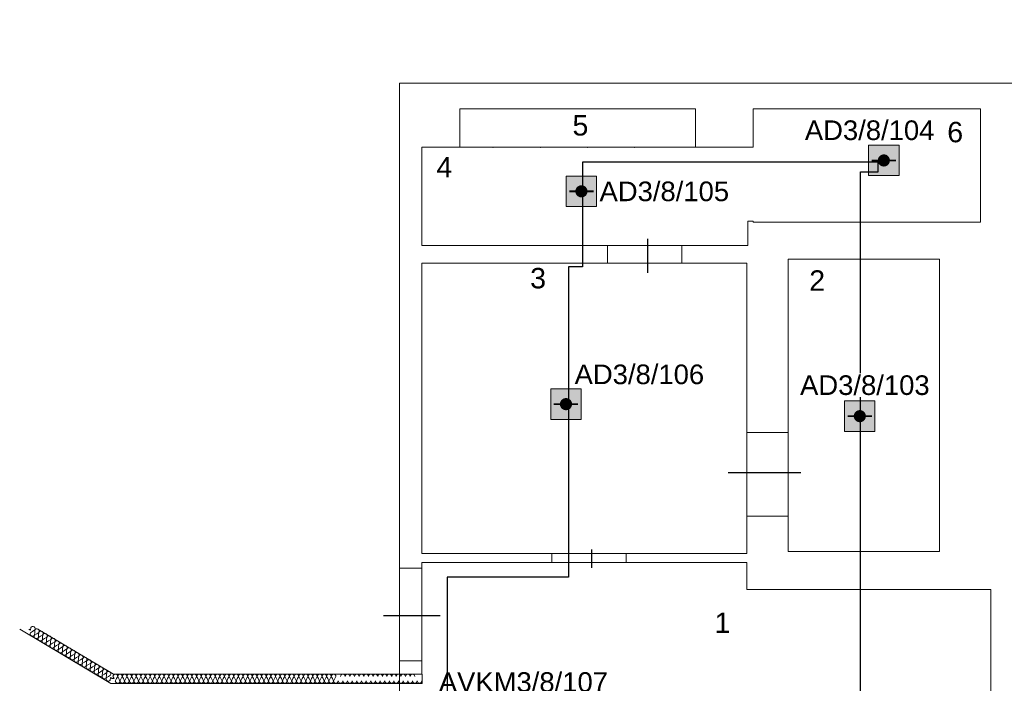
# Model space of a CAD drawing. Header units: millimetres. Extents: x -197461 to 862495, y -970068 to 63888.
# Tile 147 of 253: x -163026 to -152421, y -124535 to -117383. Entities that reach past the tile are written whole.
import ezdxf
from ezdxf import colors
from ezdxf.entities.mleader import LeaderData, LeaderLine
from ezdxf.math import Vec2, Vec3

# ---------------------------------------------------------------- set-up
doc = ezdxf.new("R2010")
doc.units = ezdxf.units.MM
doc.layers.get('0').update_dxf_attribs({"linetype": 'CONTINUOUS'})
doc.layers.add('1_eksplikacija', color=8, linetype='CONTINUOUS', lineweight=15)
doc.layers.add('1_ESOSAS_SIENAS', color=7, linetype='CONTINUOUS', lineweight=30)
doc.layers.add('PDF_Hatch', color=7, linetype='CONTINUOUS')
doc.layers.add('UAS', color=240, linetype='CONTINUOUS')
doc.styles.add('ARIAL', font='arialbd.ttf')
doc.styles.add('PBL', font='arial.ttf')

# ---------------------------------------------------------------- blocks, each defined once
blk = doc.blocks.new('AD-proj')
at = {"lineweight": 5}
blk.add_lwpolyline([(-250, -250), (250, -250), (250, 250), (-250, 250)], close=True, dxfattribs=at)
at = {"const_width": 30}
blk.add_lwpolyline([(-200, 0), (200, 0)], dxfattribs=at)
at = {"const_width": 100}
blk.add_lwpolyline([(-50, 0, 1), (50, 0, 1)], format="xyb", close=True, dxfattribs=at)

msp = doc.modelspace()

# ---------------------------------------------------------------- hatches: boundary and pattern name
at = {"layer": 'UAS', "lineweight": 50, "true_color": 0xffffff}
h = msp.add_hatch(color=7, dxfattribs=at)
h.dxf.hatch_style = 1
h.paths.add_polyline_path([(-153750.72276, -118899.84652), (-153685.25182, -118899.84652, 1)], flags=16)
h.paths.add_polyline_path([(-153554.30994, -119063.52387), (-153554.30994, -118736.16917), (-153881.66464, -118736.16917), (-153881.66464, -119063.52387)])
h = msp.add_hatch(color=7, dxfattribs=at)
h.dxf.hatch_style = 1
h.paths.add_polyline_path([(-157007.91499, -119232.74726), (-156942.44405, -119232.74726, 1)], flags=16)
h.paths.add_polyline_path([(-156811.50217, -119396.4246), (-156811.50217, -119069.06991), (-157138.85687, -119069.06991), (-157138.85687, -119396.4246)])
h = msp.add_hatch(color=7, dxfattribs=at)
h.dxf.hatch_style = 1
h.paths.add_polyline_path([(-157174.46609, -121526.06165), (-157108.99515, -121526.06165, 1)], flags=16)
h.paths.add_polyline_path([(-156978.05327, -121689.739), (-156978.05327, -121362.3843), (-157305.40796, -121362.3843), (-157305.40796, -121689.739)])
h = msp.add_hatch(color=7, dxfattribs=at)
h.dxf.hatch_style = 1
h.paths.add_polyline_path([(-154009.818, -121655.52126), (-153944.34706, -121655.52126, 1)], flags=16)
h.paths.add_polyline_path([(-153813.40518, -121819.19861), (-153813.40518, -121491.84392), (-154140.75987, -121491.84392), (-154140.75987, -121819.19861)])

# ---------------------------------------------------------------- linework, layer by layer
at = {"color": 18, "true_color": 0x000000}
for p, q in [((-156260.88659, -120109.37914), (-156260.88659, -119745.01833)), ((-155395.83154, -122262.77157), (-154612.41631, -122262.77157)), ((-156863.19655, -123288.46653), (-156863.19655, -123093.9379)), ((-159106.59651, -123804.79658), (-158496.26922, -123804.79658))]:
    msp.add_line(p, q, dxfattribs=at)
at = {"layer": '1_eksplikacija', "color": 251, "lineweight": 9, "true_color": 0x636466}
for p, q in [((-158285.55328, -118757.068), (-155745.55328, -118757.068)), ((-157419.55328, -118757.068), (-157469.55328, -118757.068)), ((-156911.55328, -118757.068), (-156961.55328, -118757.068)), ((-156403.55328, -118757.068), (-156453.55328, -118757.068)), ((-155745.55328, -118757.068), (-155795.55328, -118757.068))]:
    msp.add_line(p, q, dxfattribs=at)
for p in [(-157927.55328, -118757.068), (-157419.55328, -118757.068), (-156911.55328, -118757.068), (-156403.55328, -118757.068)]:
    msp.add_point(p, dxfattribs=at)
at = {"layer": '1_ESOSAS_SIENAS', "color": 251, "lineweight": 9, "true_color": 0x636466}
for p, q in [((-158934.59328, -118065.668), (-150635.13968, -118065.668)), ((-158934.59328, -118065.668), (-158934.59328, -133961.748)), ((-158285.55328, -118344.268), (-155745.55328, -118344.268)), ((-158285.55328, -118344.268), (-158285.55328, -118757.068)), ((-155745.55328, -118344.268), (-155745.55328, -118757.068)), ((-155124.59328, -118344.268), (-155124.59328, -118757.068)), ((-155124.59328, -118344.268), (-152676.38328, -118344.268)), ((-152676.38328, -118344.268), (-152676.38328, -119564.968)), ((-158694.67328, -118757.068), (-158694.67328, -119815.368)), ((-158694.67328, -118757.068), (-158285.55328, -118757.068)), ((-155745.55328, -118757.068), (-155184.53328, -118757.068)), ((-155184.53328, -118757.068), (-155124.59328, -118757.068)), ((-155184.53328, -119554.368), (-155184.53328, -119815.368)), ((-155184.53328, -119554.368), (-155124.59328, -119554.368)), ((-155124.59328, -119554.368), (-155124.59328, -119564.968)), ((-155124.59328, -119564.968), (-152676.38328, -119564.968)), ((-158694.67328, -119815.368), (-155894.12046, -119815.368)), ((-156694.45328, -120005.968), (-156694.45328, -119815.368)), ((-155893.68328, -119815.368), (-155184.53328, -119815.368)), ((-155893.68328, -120005.968), (-155893.68328, -119815.368)), ((-155876.85975, -120005.968), (-158694.67328, -120005.968)), ((-158694.67328, -120005.968), (-158694.67328, -123135.068)), ((-155195.15328, -120005.968), (-155893.68328, -120005.968)), ((-155195.15328, -120005.968), (-155195.15328, -122752.78365)), ((-154747.15328, -119963.468), (-154747.15328, -122848.53175)), ((-154747.15328, -119963.468), (-153117.35328, -119963.468)), ((-153117.35328, -119963.468), (-153117.35328, -123113.868)), ((-155195.15328, -121833.168), (-154747.15328, -121833.168)), ((-155195.15328, -122732.768), (-155195.15328, -123135.068)), ((-155195.15328, -122732.768), (-154747.15328, -122732.768)), ((-154747.15328, -122732.768), (-154747.15328, -123113.868)), ((-154747.15328, -123113.868), (-153117.35328, -123113.868)), ((-156484.80709, -123135.068), (-158694.67328, -123135.068)), ((-156482.61945, -123233.868), (-158694.67328, -123233.868)), ((-158694.67328, -123233.868), (-158694.67328, -124440)), ((-157294.17328, -123233.868), (-157294.17328, -123135.068)), ((-155195.15328, -123135.068), (-156493.40328, -123135.068)), ((-156493.40328, -123233.868), (-156493.40328, -123135.068)), ((-155195.15328, -123233.868), (-156493.40328, -123233.868)), ((-155195.15328, -123233.868), (-155195.15328, -123523.168)), ((-158934.59328, -123293.54884), (-158694.67328, -123293.54884)), ((-152566.95328, -123523.168), (-155195.15328, -123523.168)), ((-152566.95328, -124733.168), (-152566.95328, -123523.168)), ((-158934.59328, -124293.14696), (-158694.67328, -124293.14696))]:
    msp.add_line(p, q, dxfattribs=at)
at = {"layer": 'PDF_Hatch', "lineweight": 5}
for points in [[(-163025.97847, -123950.98414), (-162042.97277, -124535.19942), (-158690, -124535.19942), (-158690, -124434.86679), (-162015.03204, -124434.86679), (-162830.39336, -123950.98414)], [(-162928.18591, -123950.98414), (-162907.86538, -123962.41444), (-162906.59535, -123934.47371)], [(-162910.40545, -123990.35517), (-162886.27482, -123975.11477), (-162863.41422, -123959.87438), (-162864.68425, -123987.81511), (-162867.22432, -124015.75584), (-162843.09369, -124000.51544), (-162820.23309, -123985.27504), (-162822.77316, -124013.21577), (-162824.04319, -124041.1565), (-162801.18259, -124025.9161), (-162777.05196, -124010.6757), (-162779.59203, -124038.61643), (-162780.86206, -124066.55716), (-162758.00147, -124051.31677), (-162733.87083, -124036.07637), (-162736.4109, -124064.0171), (-162737.68093, -124091.95783), (-162714.82034, -124076.71743), (-162690.68971, -124061.47703), (-162693.22977, -124089.41776), (-162695.76984, -124117.35849), (-162671.63921, -124102.11809), (-162648.77861, -124088.14773), (-162650.04864, -124114.81843), (-162652.58871, -124142.75916), (-162628.45808, -124128.78879), (-162605.59748, -124113.54839), (-162606.86751, -124141.48912), (-162609.40758, -124169.42985), (-162585.27695, -124154.18946), (-162562.41635, -124138.94906), (-162563.68639, -124166.88979), (-162566.22645, -124194.83052), (-162543.36585, -124179.59012), (-162519.23522, -124164.34972), (-162521.77529, -124192.29045), (-162523.04532, -124220.23118), (-162500.18473, -124204.99078), (-162476.0541, -124189.75038), (-162478.59416, -124217.69112), (-162479.86419, -124245.63185), (-162457.0036, -124230.39145), (-162432.87297, -124215.15105), (-162435.41303, -124243.09178), (-162436.68307, -124271.03251), (-162413.82247, -124255.79211), (-162389.69184, -124240.55171), (-162392.2319, -124268.49244), (-162394.77197, -124296.43317), (-162370.64134, -124281.19278), (-162347.78074, -124265.95238), (-162349.05078, -124293.89311), (-162351.59084, -124321.83384), (-162327.46021, -124306.59344), (-162304.59961, -124291.35304), (-162305.86965, -124319.29377), (-162308.40971, -124347.2345), (-162284.27908, -124331.9941), (-162261.41848, -124318.02374), (-162262.68852, -124345.96447), (-162265.22858, -124373.9052), (-162242.36799, -124358.6648), (-162218.23736, -124343.4244), (-162220.77742, -124371.36513), (-162222.04746, -124399.30586), (-162199.18686, -124384.06546), (-162175.05623, -124368.82507), (-162177.59629, -124396.7658), (-162178.86633, -124424.70653), (-162156.00573, -124409.46613), (-162131.8751, -124394.22573), (-162134.41516, -124422.16646), (-162136.95523, -124450.10719), (-162112.8246, -124434.86679), (-162088.69397, -124419.62639), (-162091.23404, -124447.56712), (-162093.7741, -124475.50785), (-162069.64347, -124460.26746), (-162046.78287, -124445.02706)], [(-162050.59297, -124500.90852), (-162048.05291, -124472.96779), (-162029.00241, -124484.39809), (-162008.68188, -124484.39809), (-162021.38221, -124460.26746)], [(-161995.98155, -124509.79875), (-161983.28121, -124484.39809), (-161970.58088, -124460.26746), (-161957.88055, -124484.39809), (-161946.45025, -124509.79875), (-161933.74992, -124484.39809), (-161921.04959, -124460.26746), (-161908.34925, -124484.39809), (-161895.64892, -124509.79875), (-161882.94859, -124484.39809), (-161871.51829, -124460.26746), (-161858.81796, -124484.39809), (-161846.11763, -124509.79875), (-161833.4173, -124484.39809), (-161820.71696, -124460.26746), (-161808.01663, -124484.39809), (-161795.3163, -124509.79875), (-161783.886, -124484.39809), (-161771.18567, -124460.26746), (-161758.48534, -124484.39809), (-161745.78501, -124509.79875), (-161733.08467, -124484.39809), (-161720.38434, -124460.26746), (-161708.95404, -124484.39809), (-161696.25371, -124509.79875), (-161683.55338, -124484.39809), (-161670.85305, -124460.26746), (-161658.15271, -124484.39809), (-161645.45238, -124509.79875), (-161632.75205, -124484.39809), (-161621.32175, -124460.26746), (-161608.62142, -124484.39809), (-161595.92109, -124509.79875), (-161583.22076, -124484.39809), (-161570.52042, -124460.26746), (-161557.82009, -124484.39809), (-161546.38979, -124509.79875), (-161533.68946, -124484.39809), (-161520.98913, -124460.26746), (-161508.2888, -124484.39809), (-161495.58846, -124509.79875), (-161482.88813, -124484.39809), (-161471.45783, -124460.26746), (-161458.7575, -124484.39809), (-161446.05717, -124509.79875), (-161433.35684, -124484.39809), (-161420.65651, -124460.26746), (-161407.95617, -124484.39809), (-161395.25584, -124509.79875), (-161383.82554, -124484.39809), (-161371.12521, -124460.26746), (-161358.42488, -124484.39809), (-161345.72455, -124509.79875), (-161333.02422, -124484.39809), (-161320.32388, -124460.26746), (-161308.89358, -124484.39809), (-161296.19325, -124509.79875), (-161283.49292, -124484.39809), (-161270.79259, -124460.26746), (-161258.09226, -124484.39809), (-161245.39192, -124509.79875), (-161232.69159, -124484.39809), (-161221.26129, -124460.26746), (-161208.56096, -124484.39809), (-161195.86063, -124509.79875), (-161183.1603, -124484.39809), (-161170.45997, -124460.26746), (-161157.75963, -124484.39809), (-161146.32933, -124509.79875), (-161133.629, -124484.39809), (-161120.92867, -124460.26746), (-161108.22834, -124484.39809), (-161095.52801, -124509.79875), (-161082.82767, -124484.39809), (-161070.12734, -124460.26746), (-161058.69704, -124484.39809), (-161045.99671, -124509.79875), (-161033.29638, -124484.39809), (-161020.59605, -124460.26746), (-161007.89572, -124484.39809), (-160995.19538, -124509.79875), (-160983.76509, -124484.39809), (-160971.06475, -124460.26746), (-160958.36442, -124484.39809), (-160945.66409, -124509.79875), (-160932.96376, -124484.39809), (-160920.26343, -124460.26746), (-160907.56309, -124484.39809), (-160908.83313, -124484.39809), (-160896.13279, -124509.79875), (-160883.43246, -124484.39809), (-160870.73213, -124460.26746), (-160858.0318, -124484.39809), (-160845.33147, -124509.79875), (-160832.63113, -124484.39809), (-160821.20084, -124460.26746), (-160808.5005, -124484.39809), (-160795.80017, -124509.79875), (-160783.09984, -124484.39809), (-160770.39951, -124460.26746), (-160757.69918, -124484.39809), (-160746.26888, -124509.79875), (-160733.56854, -124484.39809), (-160720.86821, -124460.26746), (-160708.16788, -124484.39809), (-160695.46755, -124509.79875), (-160682.76722, -124484.39809), (-160670.06688, -124460.26746), (-160658.63659, -124484.39809), (-160645.93625, -124509.79875), (-160633.23592, -124484.39809), (-160620.53559, -124460.26746), (-160607.83526, -124484.39809), (-160595.13493, -124509.79875), (-160583.70463, -124484.39809), (-160571.0043, -124460.26746), (-160558.30396, -124484.39809), (-160545.60363, -124509.79875), (-160532.9033, -124484.39809), (-160520.20297, -124460.26746), (-160507.50264, -124484.39809), (-160496.07234, -124509.79875), (-160483.372, -124484.39809), (-160470.67167, -124460.26746), (-160457.97134, -124484.39809), (-160445.27101, -124509.79875), (-160432.57068, -124484.39809), (-160421.14038, -124460.26746), (-160408.44005, -124484.39809), (-160395.73971, -124509.79875), (-160383.03938, -124484.39809), (-160370.33905, -124460.26746), (-160357.63872, -124484.39809), (-160344.93839, -124509.79875), (-160333.50809, -124484.39809), (-160320.80775, -124460.26746), (-160308.10742, -124484.39809), (-160295.40709, -124509.79875), (-160282.70676, -124484.39809), (-160270.00643, -124460.26746), (-160258.57613, -124484.39809), (-160245.8758, -124509.79875), (-160233.17546, -124484.39809), (-160220.47513, -124460.26746), (-160207.7748, -124484.39809), (-160195.07447, -124509.79875), (-160183.64417, -124484.39809), (-160170.94384, -124460.26746), (-160158.24351, -124484.39809), (-160145.54317, -124509.79875), (-160132.84284, -124484.39809), (-160120.14251, -124460.26746), (-160107.44218, -124484.39809), (-160096.01188, -124509.79875), (-160083.31155, -124484.39809), (-160070.61121, -124460.26746), (-160057.91088, -124484.39809), (-160045.21055, -124509.79875), (-160032.51022, -124484.39809), (-160021.07992, -124460.26746), (-160008.37959, -124484.39809), (-159995.67926, -124509.79875), (-159982.97892, -124484.39809), (-159970.27859, -124460.26746), (-159957.57826, -124484.39809), (-159944.87793, -124509.79875), (-159933.44763, -124484.39809), (-159920.7473, -124460.26746), (-159908.04696, -124484.39809), (-159895.34663, -124509.79875), (-159882.6463, -124484.39809), (-159869.94597, -124460.26746), (-159858.51567, -124484.39809), (-159845.81534, -124509.79875), (-159833.11501, -124484.39809), (-159820.41467, -124460.26746), (-159807.71434, -124484.39809), (-159795.01401, -124509.79875), (-159782.31368, -124484.39809), (-159770.88338, -124460.26746), (-159758.18305, -124484.39809), (-159745.48272, -124509.79875), (-159732.78238, -124484.39809), (-159720.08205, -124460.26746), (-159707.38172, -124484.39809), (-159695.95142, -124509.79875), (-159683.25109, -124484.39809), (-159670.55076, -124460.26746), (-159657.85042, -124484.39809), (-159645.15009, -124509.79875), (-159632.44976, -124484.39809), (-159621.01946, -124460.26746)]]:
    msp.add_lwpolyline(points, dxfattribs=at)
for points in [[(-162647.17458, -124086.19487, 0.9999998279), (-162689.75367, -124060.88982, 0.9999998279), (-162732.9348, -124035.48916, 0.9999998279), (-162776.11593, -124010.08849, 0.9999998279), (-162819.29706, -123984.68783, 0.9999998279), (-162862.47819, -123959.28716, 0.9999998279), (-162905.65932, -123933.8865)], [(-162909.46941, -123989.76797, 0.9999998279), (-162866.28828, -124015.16863, 0.9999998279), (-162823.10715, -124040.56929, 0.9999998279), (-162779.92602, -124065.96996, 0.9999998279), (-162738.01493, -124091.37062, 0.9999998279), (-162694.8338, -124116.77129, 0.9999998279), (-162651.65267, -124142.17195, 0.9999998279), (-162609.07358, -124167.477)], [(-162304.26562, -124290.67021, 0.9999998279), (-162346.84471, -124265.36517, 0.9999998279), (-162390.02584, -124239.9645, 0.9999998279), (-162431.93693, -124214.56384, 0.9999998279), (-162475.11806, -124189.16317, 0.9999998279), (-162518.29919, -124163.76251, 0.9999998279), (-162561.48032, -124138.36185, 0.9999998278), (-162604.66145, -124112.96118, 0.9999998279), (-162647.84258, -124087.56052)], [(-162608.47154, -124168.84265, 0.9999998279), (-162565.29041, -124194.24331, 0.9999998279), (-162522.10928, -124219.64398, 0.9999998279), (-162478.92815, -124245.04464, 0.9999998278), (-162437.01706, -124270.4453, 0.9999998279), (-162393.83593, -124295.84597, 0.9999998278), (-162350.6548, -124321.24663, 0.9999998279), (-162307.47367, -124346.6473, 0.9999998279), (-162264.89458, -124371.95234)], [(-162046.44888, -124444.34423, 0.9999998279), (-162089.02797, -124419.03918, 0.9999998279), (-162130.93907, -124393.63852, 0.9999998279), (-162174.12019, -124368.23786, 0.9999998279), (-162217.30132, -124342.83719, 0.9999998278), (-162260.48245, -124317.43653, 0.9999998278), (-162303.66358, -124292.03586)], [(-162264.29254, -124373.31799, 0.9999998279), (-162221.11142, -124398.71866, 0.9999998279), (-162177.93029, -124424.11932, 0.9999998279), (-162136.01919, -124449.51998, 0.9999998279), (-162092.83806, -124474.92065, 0.9999998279), (-162050.25897, -124500.2257)], [(-161921.04959, -124459.63244, 0.9999985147), (-161970.58096, -124459.63244, 0.9999985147), (-162020.11225, -124459.63244)], [(-161820.71696, -124459.63244, 0.9999985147), (-161870.24833, -124459.63244, 0.9999985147), (-161919.77963, -124459.63244)], [(-161670.85305, -124459.63244, 0.9999985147), (-161720.38441, -124459.63244, 0.9999985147), (-161769.91571, -124459.63244, 0.9999985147), (-161819.447, -124459.63244)], [(-161520.98913, -124459.63244, 0.9999985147), (-161570.5205, -124459.63244, 0.9999985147), (-161620.05179, -124459.63244, 0.9999985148), (-161669.58309, -124459.63244)], [(-161420.65651, -124459.63244, 0.9999985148), (-161470.18787, -124459.63244, 0.9999985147), (-161519.71917, -124459.63244)], [(-161270.79259, -124459.63244, 0.9999985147), (-161320.32396, -124459.63244, 0.9999985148), (-161369.85525, -124459.63244, 0.9999985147), (-161419.38655, -124459.63244)], [(-161120.92867, -124459.63244, 0.9999985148), (-161170.46004, -124459.63244, 0.9999985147), (-161219.99133, -124459.63244, 0.9999985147), (-161269.52263, -124459.63244)], [(-161020.59605, -124459.63244, 0.9999985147), (-161070.12742, -124459.63244, 0.9999985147), (-161119.65871, -124459.63244)], [(-160870.73213, -124459.63244, 0.9999985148), (-160920.2635, -124459.63244, 0.9999985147), (-160969.79479, -124459.63244, 0.9999985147), (-161019.32609, -124459.63244)], [(-160720.86821, -124459.63244, 0.9999985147), (-160770.39958, -124459.63244, 0.9999985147), (-160819.93088, -124459.63244, 0.9999985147), (-160869.46217, -124459.63244)], [(-160620.53559, -124459.63244, 0.9999985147), (-160670.06696, -124459.63244, 0.9999985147), (-160719.59825, -124459.63244)], [(-160470.67167, -124459.63244, 0.9999985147), (-160520.20304, -124459.63244, 0.9999985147), (-160569.73434, -124459.63244, 0.9999985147), (-160619.26563, -124459.63244)], [(-160370.33905, -124459.63244, 0.9999985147), (-160419.87042, -124459.63244, 0.9999985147), (-160469.40171, -124459.63244)], [(-160220.47513, -124459.63244, 0.9999985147), (-160270.0065, -124459.63244, 0.9999985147), (-160319.5378, -124459.63244, 0.9999985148), (-160369.06909, -124459.63244)], [(-160070.61121, -124459.63244, 0.9999985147), (-160120.14258, -124459.63244, 0.9999985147), (-160169.67388, -124459.63244, 0.9999985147), (-160219.20517, -124459.63244)], [(-159970.27859, -124459.63244, 0.9999985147), (-160019.80996, -124459.63244, 0.9999985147), (-160069.34125, -124459.63244)], [(-159820.41467, -124459.63244, 0.9999985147), (-159869.94604, -124459.63244, 0.9999985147), (-159919.47734, -124459.63244, 0.9999985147), (-159969.00863, -124459.63244)], [(-159670.55076, -124459.63244, 0.9999985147), (-159720.08212, -124459.63244, 0.9999985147), (-159769.61342, -124459.63244, 0.9999985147), (-159819.14471, -124459.63244)], [(-159420.35422, -124459.63244, 0.9999985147), (-159469.88558, -124459.63244, 0.9999985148), (-159519.41688, -124459.63244, 0.9999985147), (-159568.94817, -124459.63244)], [(-159270.4903, -124459.63244, 0.9999985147), (-159320.02167, -124459.63244, 0.9999985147), (-159369.55296, -124459.63244, 0.9999985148), (-159419.08426, -124459.63244)], [(-159170.15768, -124459.63244, 0.9999985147), (-159219.68904, -124459.63244, 0.9999985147), (-159269.22034, -124459.63244)], [(-159020.29376, -124459.63244, 0.9999985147), (-159069.82513, -124459.63244, 0.9999985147), (-159119.35642, -124459.63244, 0.9999985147), (-159168.88772, -124459.63244)], [(-158870.42984, -124459.63244, 0.9999985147), (-158919.96121, -124459.63244, 0.9999985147), (-158969.4925, -124459.63244, 0.9999985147), (-159019.0238, -124459.63244)], [(-158770.09722, -124459.63244, 0.9999985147), (-158819.62859, -124459.63244, 0.9999985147), (-158869.15988, -124459.63244)], [(-161994.71151, -124509.16373, 0.9999998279), (-161945.18022, -124509.16373, 0.9999998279), (-161895.64892, -124509.16373, 0.9999998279), (-161846.11762, -124509.16373)], [(-161844.84759, -124509.16373, 0.9999998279), (-161795.3163, -124509.16373, 0.9999998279), (-161745.785, -124509.16373)], [(-161744.51497, -124509.16373, 0.9999998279), (-161694.98368, -124509.16373, 0.9999998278), (-161645.45238, -124509.16373, 0.9999998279), (-161595.92108, -124509.16373)], [(-161594.65105, -124509.16373, 0.9999998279), (-161545.11976, -124509.16373, 0.9999998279), (-161495.58846, -124509.16373, 0.9999998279), (-161446.05716, -124509.16373)], [(-161444.78714, -124509.16373, 0.9999998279), (-161395.25584, -124509.16373, 0.9999998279), (-161345.72454, -124509.16373)], [(-161344.45451, -124509.16373, 0.9999998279), (-161294.92322, -124509.16373, 0.9999998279), (-161245.39192, -124509.16373, 0.9999998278), (-161195.86062, -124509.16373)], [(-161194.5906, -124509.16373, 0.9999998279), (-161145.0593, -124509.16373, 0.9999998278), (-161095.528, -124509.16373)], [(-161094.25797, -124509.16373, 0.9999998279), (-161044.72668, -124509.16373, 0.9999998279), (-160995.19538, -124509.16373, 0.9999998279), (-160945.66408, -124509.16373)], [(-160944.39406, -124509.16373, 0.9999998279), (-160894.86276, -124509.16373, 0.9999998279), (-160845.33147, -124509.16373, 0.9999998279), (-160795.80016, -124509.16373)], [(-160794.53014, -124509.16373, 0.9999998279), (-160744.99884, -124509.16373, 0.9999998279), (-160695.46754, -124509.16373)], [(-160694.19752, -124509.16373, 0.9999998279), (-160644.66622, -124509.16373, 0.9999998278), (-160595.13493, -124509.16373, 0.9999998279), (-160545.60362, -124509.16373)], [(-160544.3336, -124509.16373, 0.9999998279), (-160494.8023, -124509.16373, 0.9999998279), (-160445.27101, -124509.16373, 0.9999998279), (-160395.73971, -124509.16373)], [(-160394.46968, -124509.16373, 0.9999998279), (-160344.93839, -124509.16373, 0.9999998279), (-160295.40708, -124509.16373)], [(-160294.13706, -124509.16373, 0.9999998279), (-160244.60576, -124509.16373, 0.9999998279), (-160195.07447, -124509.16373, 0.9999998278), (-160145.54316, -124509.16373)], [(-160144.27314, -124509.16373, 0.9999998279), (-160094.74185, -124509.16373, 0.9999998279), (-160045.21055, -124509.16373, 0.9999998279), (-159995.67925, -124509.16373)], [(-159994.40922, -124509.16373, 0.9999998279), (-159944.87793, -124509.16373, 0.9999998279), (-159895.34662, -124509.16373)], [(-159894.0766, -124509.16373, 0.9999998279), (-159844.5453, -124509.16373, 0.9999998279), (-159795.01401, -124509.16373, 0.9999998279), (-159745.48271, -124509.16373)], [(-159744.21268, -124509.16373, 0.9999998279), (-159694.68139, -124509.16373, 0.9999998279), (-159645.15009, -124509.16373, 0.9999998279), (-159595.61879, -124509.16373)], [(-159594.34876, -124509.16373, 0.9999998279), (-159544.81747, -124509.16373, 0.9999998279), (-159495.28617, -124509.16373)], [(-159494.01614, -124509.16373, 0.9999998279), (-159444.48485, -124509.16373, 0.9999998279), (-159394.95355, -124509.16373, 0.9999998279), (-159345.42225, -124509.16373)], [(-159344.15222, -124509.16373, 0.9999998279), (-159294.62093, -124509.16373, 0.9999998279), (-159245.08963, -124509.16373)], [(-159243.8196, -124509.16373, 0.9999998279), (-159194.28831, -124509.16373, 0.9999998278), (-159144.75701, -124509.16373, 0.9999998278), (-159095.22571, -124509.16373)], [(-159093.95568, -124509.16373, 0.9999998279), (-159044.42439, -124509.16373, 0.9999998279), (-158994.89309, -124509.16373, 0.9999998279), (-158945.36179, -124509.16373)], [(-158944.09177, -124509.16373, 0.9999998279), (-158894.56047, -124509.16373, 0.9999998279), (-158845.02917, -124509.16373)], [(-158843.75914, -124509.16373, 0.9999998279), (-158794.22785, -124509.16373, 0.9999998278), (-158744.69655, -124509.16373, 0.9999998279), (-158695.16525, -124509.16373)]]:
    msp.add_lwpolyline(points, format="xyb", dxfattribs=at)
msp.add_arc((-159644.51511, -124459.63248), 24.76568, 0.000085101, 179.999914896, dxfattribs=at)
at = {"layer": 'UAS', "color": 1}
msp.add_lwpolyline([(-151114.62537, -124849.95894), (-153968.67817, -124849.95894), (-153968.67817, -119022.7023), (-153779.12395, -119022.7023), (-153779.12395, -118917.1108), (-156962.52189, -118917.1108), (-156962.52189, -120045.72236), (-157114.43464, -120045.72236), (-157114.43464, -123389.97254), (-158420.29591, -123389.97254), (-158420.29591, -124876.39697), (-155597.57556, -124876.39697), (-155597.57556, -129258.02662), (-154926.69257, -129258.02662), (-154926.69257, -131988.5483), (-157010.12311, -131988.5483), (-157010.12311, -132054.37032), (-152308.20023, -132054.37032)], dxfattribs=at)

# ---------------------------------------------------------------- block references
at = {"layer": 'UAS', "xscale": 0.6547093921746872, "yscale": 0.6547093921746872, "zscale": 0.6547093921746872}
for p in [(-153717.98729, -118899.84652), (-156975.17952, -119232.74726), (-157141.73062, -121526.06165), (-153977.08253, -121655.52126)]:
    msp.add_blockref('AD-proj', p, dxfattribs=at)

# ---------------------------------------------------------------- texts
at = {"layer": '1_eksplikacija', "color": 251, "linetype": 'ByBlock', "lineweight": 9, "true_color": 0x636466, "style": 'PBL'}
for s, p in [('5', (-157071.75764, -118631.40318)), ('6', (-153034.9119, -118704.00704)), ('4', (-158537.21897, -119082.72625)), ('3', (-157527.7624, -120278.28313)), ('2', (-154521.83522, -120303.96308)), ('1', (-155541.78679, -123992.05611))]:
    msp.add_text(s, height=220, dxfattribs=at).set_placement(p)

# ---------------------------------------------------------------- next in the draw order: texts
at = {"layer": 'UAS', "color": 251, "linetype": 'Continuous', "lineweight": 20, "true_color": 0x636466, "char_height": 211.4384766, "width": 1051.7117129, "attachment_point": 5, "style": 'ARIAL', "bg_fill": 3, "box_fill_scale": 1.1, "bg_fill_color": 256, "bg_fill_transparency": 0}
for s, insert in [('\\A1;{\\fArial|b0|i0|c186|p34;\\C1;AD3/8/104}', (-153871.13644, -118575.63296)), ('\\A1;{\\fArial|b0|i0|c186|p34;\\C1;AD3/8/105}', (-156082.6614, -119234.44747)), ('\\A1;{\\fArial|b0|i0|c186|p34;\\C1;AD3/8/106}', (-156351.18472, -121206.50607)), ('\\A1;{\\fArial|b0|i0|c186|p34;\\C1;AD3/8/103}', (-153922.63649, -121322.87516)), ('\\A1;{\\fArial|b0|i0|c186|p34;\\C1;AVKM3/8/107}', (-157600.5129, -124522.29441))]:
    msp.add_mtext(s, dxfattribs=dict(at, insert=insert))

# ---------------------------------------------------------------- next in the draw order: leaders
at = {"layer": 'UAS', "color": 18, "true_color": 0x000000}
ml = msp.add_multileader_mtext('Standard', dxfattribs=at)
ml.set_content('\\A1;{\\fArial Narrow|b0|i0|c186|p34;\\C256;\\c0;Stāvvads uz/no 2. stāva\\P\\pq*;2 kab. JE-E FE180/E30 1x2x1.0+0,8 \\PCilpa Nr.3 . no/uz UATS panelis \\P\\pql;2 kab. JE-E FE180/E30 1x2x1.0+0,8 \\PCilpa Nr.4 . no/uz UATS panelis }', color=(41, 19, 236))
ml.set_leader_properties()
ml.build(insert=Vec2(0, 0))
ml.multileader.update_dxf_attribs({"text_right_attachment_type": 6, "dogleg_length": 0.36, "arrow_head_size": 166.99834})
ctx = ml.context
ctx.base_point, ctx.char_height, ctx.arrow_head_size, ctx.landing_gap_size, ctx.plane_origin = Vec3(-155316.11472, -115483.72054), 208.7479219, 166.99834, 83.49917, Vec3(-158466.19649, -154097.25458)
ctx.right_attachment = 6
notes = []
notes.append((ctx, [(1, (1, 1, 0), (-151055.00698, -115617.07144), (-1, 0), 235.97506, [(0, [(-149842.22065, -124362.26746)], 0, [])])]))
ctx.mtext.insert, ctx.mtext.width, ctx.mtext.defined_height, ctx.mtext.flow_direction = Vec3(-155232.61555, -115350.36963), 3961.0384283, 2944.22342, 5
for ctx, leaders in notes:
    for number, flags, end, landing, length, lines in leaders:
        leader = LeaderData()
        leader.index, (leader.has_last_leader_line, leader.has_dogleg_vector, leader.attachment_direction) = number, flags
        leader.last_leader_point, leader.dogleg_vector, leader.dogleg_length = Vec3(end), Vec3(landing), length
        for number, points, colour, breaks in lines:
            line = LeaderLine()
            line.index, line.vertices, line.color, line.breaks = number, Vec3.list(points), colors.encode_raw_color(colour), breaks
            leader.lines.append(line)
        ctx.leaders.append(leader)

doc.saveas('drawing.dxf')
